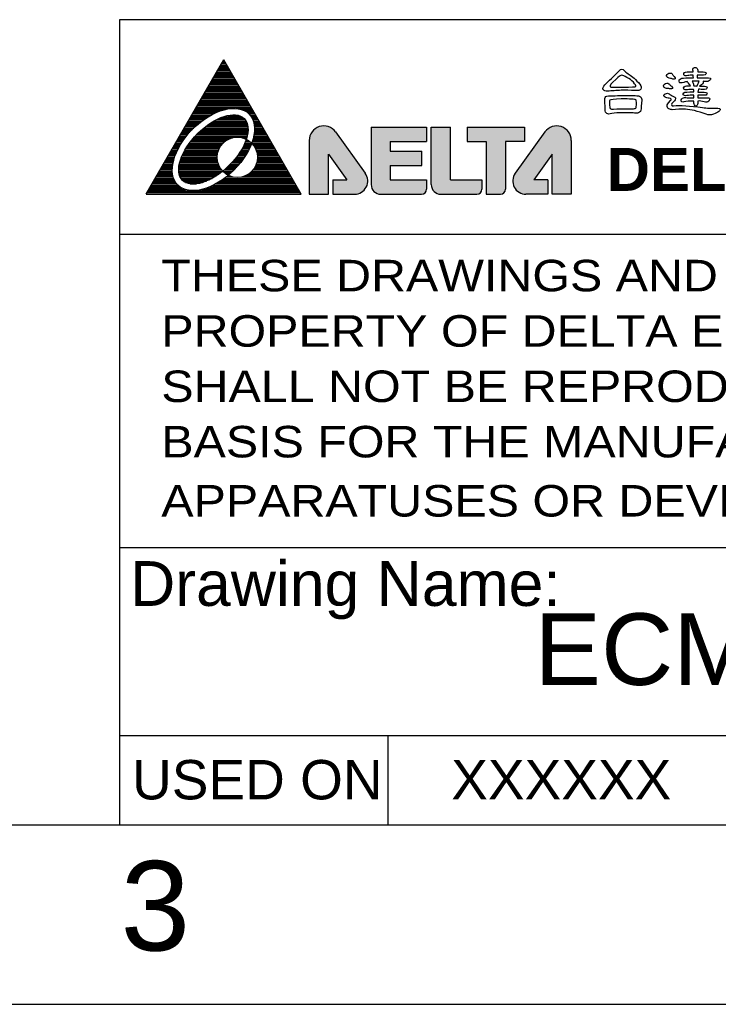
# Model space of a CAD drawing. Extents: x -84 to 546, y -98 to 348.
# Tile 7 of 17: x 295 to 353, y -98 to -15. Entities that reach past the tile are written whole.
import ezdxf
from ezdxf.enums import TextEntityAlignment as Align

# ---------------------------------------------------------------- set-up
doc = ezdxf.new("R2010")
doc.units = 0
doc.header["$LTSCALE"] = 23.1
doc.header["$MEASUREMENT"] = 0
doc.layers.get('0').update_dxf_attribs({"linetype": 'CONTINUOUS'})
for name, color, linetype in [('delta', 5, 'CONTINUOUS'), ('DIM', 6, 'CONTINUOUS'), ('DRAWING FRAME', 1, 'CONTINUOUS')]:
    doc.layers.add(name, color=color, linetype=linetype)
doc.styles.add('ARIAL', font='ARIAL.TTF')
doc.styles.add('ROMANC', font='romanc')

# ---------------------------------------------------------------- blocks, each defined once
blk = doc.blocks.new('DELTA-LOGO')
at = {"layer": 'delta'}
h = blk.add_hatch(color=256, dxfattribs=at)
h.paths.add_polyline_path([(16.108, 6.006), (16.108, 3.602), (16.966, 3.602), (16.966, 5.39), (17.788, 4.245), (17.163, 4.245), (17.163, 3.602), (18.133, 3.602, 0.610501), (18.614, 4.538), (17.287, 6.386, 0.72837)])
h.paths.add_polyline_path([(18.877, 6.603), (18.877, 4.031, 0.414214), (19.306, 3.602), (21.129, 3.602, 0.414214), (21.35, 3.824), (21.35, 4.245), (19.734, 4.245), (19.734, 4.888), (21.136, 4.888), (21.136, 5.531), (19.734, 5.531), (19.734, 5.96), (21.35, 5.96), (21.35, 6.603)])
h.paths.add_polyline_path([(22.422, 6.603), (21.565, 6.603), (21.565, 4.03, 0.413781), (21.993, 3.602), (23.602, 3.602, 0.414214), (23.823, 3.824), (23.823, 4.245), (22.422, 4.245)])
h.paths.add_polyline_path([(23.163, 6.603), (23.163, 5.96), (24.021, 5.96), (24.021, 3.602), (24.656, 3.602, 0.414214), (24.878, 3.824), (24.878, 5.96), (25.735, 5.96), (25.735, 6.603)])
h.paths.add_polyline_path([(26.967, 5.39), (26.967, 3.602), (27.824, 3.602), (27.824, 6.006, 0.72837), (26.646, 6.386), (25.318, 4.538, 0.610501), (25.799, 3.602), (26.77, 3.602), (26.77, 4.245), (26.145, 4.245)])
for p, q in [((8.824, 3.602), (12.288, 9.602)), ((15.752, 3.602), (12.288, 9.602)), ((18.877, 6.603), (21.35, 6.603)), ((18.877, 6.603), (18.877, 4.031)), ((21.35, 6.603), (21.35, 5.96)), ((21.565, 6.603), (22.422, 6.603)), ((21.565, 4.031), (21.565, 6.603)), ((22.422, 4.245), (22.422, 6.603)), ((23.163, 6.603), (23.163, 5.96)), ((23.163, 6.603), (25.735, 6.603)), ((25.735, 6.603), (25.735, 5.96)), ((17.287, 6.386), (18.613, 4.538)), ((26.645, 6.386), (25.319, 4.538)), ((16.108, 6.006), (16.108, 3.602)), ((19.734, 5.96), (21.35, 5.96)), ((19.734, 5.96), (19.734, 5.531)), ((23.163, 5.96), (24.021, 5.96)), ((24.021, 5.96), (24.021, 3.602)), ((25.735, 5.96), (24.878, 5.96)), ((24.878, 5.96), (24.878, 3.824)), ((27.824, 6.006), (27.824, 3.602)), ((16.966, 3.602), (16.966, 5.39)), ((16.966, 5.39), (17.788, 4.245)), ((19.734, 5.531), (21.136, 5.531)), ((21.136, 4.888), (21.136, 5.531)), ((26.967, 5.39), (26.145, 4.245)), ((26.967, 3.602), (26.967, 5.39)), ((19.734, 4.888), (19.734, 4.245)), ((19.734, 4.888), (21.136, 4.888)), ((17.163, 4.245), (17.163, 3.602)), ((17.163, 4.245), (17.788, 4.245)), ((19.734, 4.245), (21.35, 4.245)), ((21.35, 4.245), (21.35, 3.824)), ((22.422, 4.245), (23.823, 4.245)), ((23.823, 4.245), (23.823, 3.824)), ((26.77, 4.245), (26.145, 4.245)), ((26.77, 4.245), (26.77, 3.602)), ((8.824, 3.602), (15.752, 3.602)), ((16.108, 3.602), (16.966, 3.602)), ((17.163, 3.602), (18.133, 3.602)), ((19.306, 3.602), (21.129, 3.602)), ((21.993, 3.602), (23.602, 3.602)), ((24.021, 3.602), (24.656, 3.602)), ((26.77, 3.602), (25.799, 3.602)), ((27.824, 3.602), (26.967, 3.602))]:
    blk.add_line(p, q, dxfattribs=at)
at = {"layer": 'delta', "color": 5}
for p, q in [((12.085, 9.25), (12.492, 9.25)), ((12.121, 9.312), (12.455, 9.312)), ((12.157, 9.375), (12.419, 9.375)), ((12.193, 9.438), (12.383, 9.438)), ((12.229, 9.5), (12.347, 9.5)), ((12.233, 9.507), (12.303, 9.577)), ((12.289, 9.562), (12.311, 9.562)), ((11.832, 8.812), (12.744, 8.812)), ((11.868, 8.875), (12.708, 8.875)), ((11.904, 8.938), (12.672, 8.938)), ((11.94, 9), (12.636, 9)), ((11.976, 9.062), (12.6, 9.062)), ((12.013, 9.125), (12.564, 9.125)), ((12.049, 9.188), (12.528, 9.188)), ((11.579, 8.375), (12.997, 8.375)), ((11.616, 8.438), (12.961, 8.438)), ((11.652, 8.5), (12.925, 8.5)), ((11.688, 8.562), (12.888, 8.562)), ((11.724, 8.625), (12.852, 8.625)), ((11.76, 8.688), (12.816, 8.688)), ((11.796, 8.75), (12.78, 8.75)), ((11.327, 7.938), (13.249, 7.938)), ((11.363, 8), (13.213, 8)), ((11.399, 8.062), (13.177, 8.062)), ((11.435, 8.125), (13.141, 8.125)), ((11.471, 8.188), (13.105, 8.188)), ((11.507, 8.25), (13.069, 8.25)), ((11.543, 8.312), (13.033, 8.312)), ((11.074, 7.5), (13.502, 7.5)), ((11.11, 7.562), (13.466, 7.562)), ((11.146, 7.625), (13.43, 7.625)), ((11.183, 7.688), (13.394, 7.688)), ((11.219, 7.75), (13.358, 7.75)), ((11.255, 7.812), (13.321, 7.812)), ((11.291, 7.875), (13.285, 7.875)), ((10.822, 7.062), (11.587, 7.062)), ((10.858, 7.125), (11.693, 7.125)), ((10.894, 7.188), (11.811, 7.188)), ((10.93, 7.25), (11.942, 7.25)), ((10.966, 7.312), (12.096, 7.312)), ((11.002, 7.375), (12.29, 7.375)), ((11.038, 7.438), (12.662, 7.438)), ((12.255, 7.062), (13.097, 7.062)), ((12.479, 7.125), (12.946, 7.125)), ((12.819, 7.438), (13.538, 7.438)), ((13.128, 7.375), (13.574, 7.375)), ((13.26, 7.312), (13.61, 7.312)), ((13.351, 7.25), (13.646, 7.25)), ((13.421, 7.188), (13.682, 7.188)), ((13.475, 7.125), (13.718, 7.125)), ((13.519, 7.062), (13.755, 7.062)), ((10.569, 6.625), (11.012, 6.625)), ((10.605, 6.688), (11.081, 6.688)), ((10.641, 6.75), (11.154, 6.75)), ((10.677, 6.812), (11.23, 6.812)), ((10.713, 6.875), (11.311, 6.875)), ((10.75, 6.938), (11.397, 6.938)), ((10.786, 7), (11.489, 7)), ((11.475, 6.625), (13.366, 6.625)), ((11.559, 6.688), (13.355, 6.688)), ((11.648, 6.75), (13.339, 6.75)), ((11.744, 6.812), (13.316, 6.812)), ((11.849, 6.875), (13.284, 6.875)), ((11.964, 6.938), (13.242, 6.938)), ((12.096, 7), (13.183, 7)), ((13.555, 7), (13.791, 7)), ((13.584, 6.938), (13.827, 6.938)), ((13.608, 6.875), (13.863, 6.875)), ((13.626, 6.812), (13.899, 6.812)), ((13.64, 6.75), (13.935, 6.75)), ((13.65, 6.688), (13.971, 6.688)), ((13.657, 6.625), (14.007, 6.625)), ((10.316, 6.188), (10.607, 6.188)), ((10.353, 6.25), (10.658, 6.25)), ((10.389, 6.312), (10.71, 6.312)), ((10.425, 6.375), (10.765, 6.375)), ((10.461, 6.438), (10.823, 6.438)), ((10.497, 6.5), (10.883, 6.5)), ((10.533, 6.562), (10.946, 6.562)), ((11, 6.188), (13.331, 6.188)), ((11.059, 6.25), (13.345, 6.25)), ((11.12, 6.312), (13.357, 6.312)), ((11.184, 6.375), (13.366, 6.375)), ((11.251, 6.438), (13.371, 6.438)), ((11.322, 6.5), (13.373, 6.5)), ((11.396, 6.562), (13.372, 6.562)), ((13.625, 6.188), (14.26, 6.188)), ((13.637, 6.25), (14.224, 6.25)), ((13.647, 6.312), (14.188, 6.312)), ((13.654, 6.375), (14.151, 6.375)), ((13.659, 6.438), (14.115, 6.438)), ((13.661, 6.562), (14.043, 6.562)), ((13.661, 6.5), (14.079, 6.5)), ((10.064, 5.75), (10.311, 5.75)), ((10.1, 5.812), (10.347, 5.812)), ((10.136, 5.875), (10.386, 5.875)), ((10.172, 5.938), (10.426, 5.938)), ((10.208, 6), (10.468, 6)), ((10.244, 6.062), (10.513, 6.062)), ((10.28, 6.125), (10.559, 6.125)), ((10.657, 5.75), (12.145, 5.75)), ((10.7, 5.812), (12.19, 5.812)), ((10.744, 5.875), (12.245, 5.875)), ((10.791, 5.938), (12.311, 5.938)), ((10.84, 6), (12.394, 6)), ((10.891, 6.062), (12.503, 6.062)), ((10.944, 6.125), (12.675, 6.125)), ((13.114, 6.125), (13.313, 6.125)), ((13.163, 5.75), (13.484, 5.75)), ((13.193, 5.812), (13.51, 5.812)), ((13.222, 5.875), (13.534, 5.875)), ((13.248, 5.938), (13.478, 5.938)), ((13.272, 6), (13.395, 6)), ((13.286, 6.062), (13.294, 6.062)), ((13.544, 5.875), (14.44, 5.875)), ((13.556, 5.938), (14.404, 5.938)), ((13.577, 6), (14.368, 6)), ((13.595, 6.062), (14.332, 6.062)), ((13.599, 5.812), (14.476, 5.812)), ((13.611, 6.125), (14.296, 6.125)), ((13.644, 5.75), (14.512, 5.75)), ((9.811, 5.312), (10.107, 5.312)), ((9.847, 5.375), (10.131, 5.375)), ((9.883, 5.438), (10.156, 5.438)), ((9.92, 5.5), (10.183, 5.5)), ((9.956, 5.562), (10.212, 5.562)), ((9.992, 5.625), (10.243, 5.625)), ((10.028, 5.688), (10.276, 5.688)), ((10.419, 5.312), (11.997, 5.312)), ((10.446, 5.375), (12.003, 5.375)), ((10.476, 5.438), (12.014, 5.438)), ((10.508, 5.5), (12.029, 5.5)), ((10.543, 5.562), (12.05, 5.562)), ((10.579, 5.625), (12.075, 5.625)), ((10.617, 5.688), (12.107, 5.688)), ((12.891, 5.312), (13.251, 5.312)), ((12.936, 5.375), (13.29, 5.375)), ((12.979, 5.438), (13.327, 5.438)), ((13.02, 5.5), (13.362, 5.5)), ((13.059, 5.562), (13.395, 5.562)), ((13.095, 5.625), (13.427, 5.625)), ((13.13, 5.688), (13.457, 5.688)), ((13.682, 5.688), (14.548, 5.688)), ((13.714, 5.625), (14.585, 5.625)), ((13.739, 5.562), (14.621, 5.562)), ((13.76, 5.5), (14.657, 5.5)), ((13.775, 5.438), (14.693, 5.438)), ((13.786, 5.375), (14.729, 5.375)), ((13.792, 5.312), (14.765, 5.312)), ((9.559, 4.875), (9.999, 4.875)), ((9.595, 4.938), (10.008, 4.938)), ((9.631, 5), (10.019, 5)), ((9.667, 5.062), (10.033, 5.062)), ((9.703, 5.125), (10.048, 5.125)), ((9.739, 5.188), (10.066, 5.188)), ((9.775, 5.25), (10.086, 5.25)), ((10.288, 4.875), (12.077, 4.875)), ((10.299, 4.938), (12.051, 4.938)), ((10.313, 5), (12.031, 5)), ((10.329, 5.062), (12.015, 5.062)), ((10.348, 5.125), (12.004, 5.125)), ((10.369, 5.188), (11.997, 5.188)), ((10.393, 5.25), (11.995, 5.25)), ((12.511, 4.875), (12.922, 4.875)), ((12.573, 4.938), (12.976, 4.938)), ((12.632, 5), (13.027, 5)), ((12.688, 5.062), (13.076, 5.062)), ((12.743, 5.125), (13.123, 5.125)), ((12.794, 5.188), (13.167, 5.188)), ((12.844, 5.25), (13.21, 5.25)), ((13.712, 4.875), (15.018, 4.875)), ((13.738, 4.938), (14.981, 4.938)), ((13.758, 5), (14.945, 5)), ((13.774, 5.062), (14.909, 5.062)), ((13.785, 5.125), (14.873, 5.125)), ((13.792, 5.188), (14.837, 5.188)), ((13.794, 5.25), (14.801, 5.25)), ((9.306, 4.438), (10.011, 4.438)), ((9.342, 4.5), (10, 4.5)), ((9.378, 4.562), (9.992, 4.562)), ((9.414, 4.625), (9.988, 4.625)), ((9.45, 4.688), (9.986, 4.688)), ((9.486, 4.75), (9.988, 4.75)), ((9.523, 4.812), (9.992, 4.812)), ((10.274, 4.688), (12.194, 4.688)), ((10.276, 4.75), (12.148, 4.75)), ((10.277, 4.625), (12.23, 4.625)), ((10.28, 4.812), (12.109, 4.812)), ((10.284, 4.562), (12.15, 4.562)), ((10.296, 4.5), (12.065, 4.5)), ((10.314, 4.438), (11.974, 4.438)), ((12.249, 4.625), (12.684, 4.625)), ((12.306, 4.688), (12.748, 4.688)), ((12.316, 4.562), (12.617, 4.562)), ((12.377, 4.75), (12.808, 4.75)), ((12.4, 4.5), (12.547, 4.5)), ((12.446, 4.812), (12.867, 4.812)), ((12.473, 4.438), (12.512, 4.438)), ((13.277, 4.438), (15.27, 4.438)), ((13.389, 4.5), (15.234, 4.5)), ((13.473, 4.562), (15.198, 4.562)), ((13.54, 4.625), (15.162, 4.625)), ((13.595, 4.688), (15.126, 4.688)), ((13.641, 4.75), (15.09, 4.75)), ((13.68, 4.812), (15.054, 4.812)), ((9.053, 4), (10.244, 4)), ((9.09, 4.062), (10.186, 4.062)), ((9.126, 4.125), (10.139, 4.125)), ((9.162, 4.188), (10.101, 4.188)), ((9.198, 4.25), (10.071, 4.25)), ((9.234, 4.312), (10.046, 4.312)), ((9.27, 4.375), (10.026, 4.375)), ((10.339, 4.375), (11.876, 4.375)), ((10.374, 4.312), (11.769, 4.312)), ((10.42, 4.25), (11.649, 4.25)), ((10.485, 4.188), (11.512, 4.188)), ((10.582, 4.125), (11.342, 4.125)), ((10.784, 4.062), (11.067, 4.062)), ((11.803, 4), (15.523, 4)), ((11.923, 4.062), (15.487, 4.062)), ((12.033, 4.125), (15.451, 4.125)), ((12.133, 4.188), (15.414, 4.188)), ((12.226, 4.25), (15.378, 4.25)), ((12.313, 4.312), (15.342, 4.312)), ((12.396, 4.375), (12.694, 4.375)), ((13.095, 4.375), (15.306, 4.375)), ((8.837, 3.625), (15.739, 3.625)), ((8.873, 3.688), (15.703, 3.688)), ((8.909, 3.75), (15.667, 3.75)), ((8.945, 3.812), (10.57, 3.812)), ((8.981, 3.875), (10.418, 3.875)), ((9.017, 3.938), (10.319, 3.938)), ((11.29, 3.812), (15.631, 3.812)), ((11.504, 3.875), (15.595, 3.875)), ((11.666, 3.938), (15.559, 3.938))]:
    blk.add_line(p, q, dxfattribs=at)
at = {"layer": 'delta'}
blk.add_circle((12.895, 5.252), 0.9, dxfattribs=at)
for centre, radius, start, end in [((16.759, 6.006), 0.65, 35.6787, 180), ((27.174, 6.006), 0.65, 0, 144.3213), ((18.133, 4.193), 0.591, 270, 35.6787), ((25.799, 4.193), 0.591, 144.3213, 270), ((19.306, 4.031), 0.429, 180, 270), ((21.993, 4.031), 0.429, 180, 270), ((21.129, 3.824), 0.222, 270, 0), ((23.602, 3.824), 0.222, 270, 0), ((24.656, 3.824), 0.222, 270, 0)]:
    blk.add_arc(centre, radius, start, end, dxfattribs=at)
for major_axis, ratio in [((-1.591, -1.591), 0.577778), ((-1.379, -1.379), 0.512821)]:
    blk.add_ellipse((11.824, 5.602), major_axis=major_axis, ratio=ratio, dxfattribs=at)
blk = doc.blocks.new('DELTA-TXT')
at = {"layer": 'delta'}
for points, knots in [([(0.724, 5.601), (1.095, 5.598), (1.348, 5.595), (1.483, 5.59), (1.483, 5.59), (1.564, 5.588), (1.626, 5.598), (1.667, 5.621), (1.667, 5.621), (1.704, 5.644), (1.727, 5.682), (1.735, 5.737), (1.735, 5.737), (1.749, 5.799), (1.697, 5.895), (1.578, 6.028), (1.578, 6.028), (1.346, 6.274), (1.151, 6.44), (0.994, 6.527), (0.994, 6.527), (0.903, 6.577), (0.831, 6.64), (0.779, 6.715), (0.779, 6.715), (0.751, 6.758), (0.706, 6.781), (0.641, 6.783), (0.641, 6.783), (0.594, 6.783), (0.552, 6.758), (0.515, 6.708), (0.515, 6.708), (0.451, 6.631), (0.267, 6.448), (-0.039, 6.161), (-0.039, 6.161), (-0.258, 5.963), (-0.378, 5.828), (-0.401, 5.758), (-0.401, 5.758), (-0.424, 5.689), (-0.406, 5.632), (-0.346, 5.587), (-0.346, 5.587), (-0.296, 5.546), (-0.199, 5.534), (-0.056, 5.553), (-0.056, 5.553), (0.17, 5.58), (0.43, 5.596), (0.724, 5.601)], [0, 0, 0, 0, 0.076923, 0.076923, 0.076923, 0.076923, 0.153846, 0.153846, 0.153846, 0.153846, 0.230769, 0.230769, 0.230769, 0.230769, 0.307692, 0.307692, 0.307692, 0.307692, 0.384615, 0.384615, 0.384615, 0.384615, 0.461538, 0.461538, 0.461538, 0.461538, 0.538462, 0.538462, 0.538462, 0.538462, 0.615385, 0.615385, 0.615385, 0.615385, 0.692308, 0.692308, 0.692308, 0.692308, 0.769231, 0.769231, 0.769231, 0.769231, 0.846154, 0.846154, 0.846154, 0.846154, 0.923077, 0.923077, 0.923077, 0.923077, 1, 1, 1, 1]), ([(5.186, 6.103), (5.227, 6.103), (5.267, 6.1), (5.306, 6.093), (5.306, 6.093), (5.388, 6.079), (5.45, 6.086), (5.494, 6.113), (5.494, 6.113), (5.564, 6.161), (5.604, 6.203), (5.613, 6.24), (5.613, 6.24), (5.623, 6.276), (5.581, 6.294), (5.487, 6.294), (5.487, 6.294), (5.272, 6.294), (5.062, 6.293), (4.855, 6.291), (4.855, 6.291), (4.857, 6.325), (4.859, 6.365), (4.861, 6.411), (4.861, 6.411), (4.861, 6.42), (4.862, 6.432), (4.865, 6.448), (4.865, 6.448), (4.97, 6.448), (5.083, 6.446), (5.207, 6.441), (5.207, 6.441), (5.291, 6.441), (5.339, 6.46), (5.35, 6.496), (5.35, 6.496), (5.364, 6.533), (5.359, 6.565), (5.337, 6.592), (5.337, 6.592), (5.302, 6.619), (5.153, 6.633), (4.889, 6.633), (4.889, 6.633), (4.898, 6.703), (4.886, 6.765), (4.855, 6.818), (4.855, 6.818), (4.818, 6.872), (4.768, 6.892), (4.704, 6.879), (4.704, 6.879), (4.642, 6.863), (4.614, 6.811), (4.618, 6.722), (4.618, 6.722), (4.625, 6.692), (4.63, 6.664), (4.632, 6.636), (4.632, 6.636), (4.359, 6.65), (4.197, 6.634), (4.147, 6.589), (4.147, 6.589), (4.11, 6.552), (4.101, 6.512), (4.12, 6.469), (4.12, 6.469), (4.149, 6.414), (4.219, 6.398), (4.328, 6.421), (4.328, 6.421), (4.417, 6.437), (4.522, 6.445), (4.642, 6.445), (4.642, 6.445), (4.64, 6.388), (4.641, 6.336), (4.646, 6.291), (4.646, 6.291), (4.568, 6.293), (4.493, 6.293), (4.42, 6.291), (4.42, 6.291), (4.14, 6.291), (3.985, 6.281), (3.955, 6.26), (3.955, 6.26), (3.914, 6.244), (3.882, 6.217), (3.859, 6.178), (3.859, 6.178), (3.837, 6.128), (3.839, 6.083), (3.866, 6.041), (3.866, 6.041), (3.896, 6.005), (3.976, 6.005), (4.106, 6.041), (4.106, 6.041), (4.163, 6.058), (4.235, 6.072), (4.321, 6.086), (4.321, 6.086), (4.315, 6.072), (4.347, 6.023), (4.42, 5.939), (4.42, 5.939), (4.448, 5.905), (4.471, 5.873), (4.492, 5.844), (4.492, 5.844), (4.312, 5.859), (4.193, 5.844), (4.133, 5.796), (4.133, 5.796), (4.097, 5.759), (4.088, 5.719), (4.106, 5.675), (4.106, 5.675), (4.135, 5.621), (4.205, 5.605), (4.315, 5.628), (4.315, 5.628), (4.406, 5.644), (4.516, 5.652), (4.646, 5.652), (4.646, 5.652), (4.662, 5.618), (4.672, 5.57), (4.677, 5.508), (4.677, 5.508), (4.335, 5.517), (4.145, 5.503), (4.106, 5.464), (4.106, 5.464), (4.069, 5.43), (4.06, 5.392), (4.078, 5.351), (4.078, 5.351), (4.106, 5.301), (4.172, 5.285), (4.277, 5.303), (4.277, 5.303), (4.389, 5.319), (4.52, 5.33), (4.673, 5.334), (4.673, 5.334), (4.671, 5.277), (4.667, 5.223), (4.663, 5.173), (4.663, 5.173), (4.456, 5.173), (4.309, 5.179), (4.222, 5.19), (4.222, 5.19), (4.126, 5.204), (4.054, 5.181), (4.006, 5.122), (4.006, 5.122), (3.97, 5.079), (3.955, 5.038), (3.962, 4.999), (3.962, 4.999), (3.971, 4.949), (4.019, 4.933), (4.106, 4.951), (4.106, 4.951), (4.245, 4.992), (4.431, 5.008), (4.663, 4.999), (4.663, 4.999), (4.67, 4.917), (4.686, 4.844), (4.711, 4.78), (4.711, 4.78), (4.725, 4.739), (4.75, 4.719), (4.786, 4.719), (4.786, 4.719), (4.813, 4.719), (4.837, 4.736), (4.858, 4.77), (4.858, 4.77), (4.887, 4.827), (4.901, 4.901), (4.899, 4.992), (4.899, 4.992), (4.897, 4.995), (4.896, 4.996), (4.896, 4.999), (4.896, 4.999), (4.998, 5.013), (5.117, 4.996), (5.251, 4.951), (5.251, 4.951), (5.356, 4.922), (5.44, 4.936), (5.504, 4.995), (5.504, 4.995), (5.547, 5.039), (5.568, 5.08), (5.565, 5.118), (5.565, 5.118), (5.559, 5.173), (5.46, 5.195), (5.268, 5.184), (5.268, 5.184), (5.204, 5.181), (5.079, 5.178), (4.892, 5.173), (4.892, 5.173), (4.892, 5.235), (4.892, 5.287), (4.892, 5.331), (4.892, 5.331), (5.008, 5.331), (5.134, 5.328), (5.268, 5.324), (5.268, 5.324), (5.345, 5.324), (5.391, 5.341), (5.405, 5.375), (5.405, 5.375), (5.418, 5.411), (5.414, 5.441), (5.391, 5.464), (5.391, 5.464), (5.362, 5.491), (5.196, 5.505), (4.896, 5.505), (4.896, 5.505), (4.898, 5.562), (4.909, 5.612), (4.929, 5.655), (4.929, 5.655), (5.032, 5.655), (5.143, 5.653), (5.261, 5.649), (5.261, 5.649), (5.345, 5.649), (5.393, 5.667), (5.405, 5.703), (5.405, 5.703), (5.418, 5.74), (5.414, 5.772), (5.391, 5.799), (5.391, 5.799), (5.357, 5.826), (5.223, 5.84), (4.991, 5.84), (4.991, 5.84), (5.074, 5.894), (5.124, 5.926), (5.145, 5.936), (5.145, 5.936), (5.2, 5.979), (5.214, 6.035), (5.186, 6.103)], [0, 0, 0, 0, 0.015385, 0.015385, 0.015385, 0.015385, 0.030769, 0.030769, 0.030769, 0.030769, 0.046154, 0.046154, 0.046154, 0.046154, 0.061538, 0.061538, 0.061538, 0.061538, 0.076923, 0.076923, 0.076923, 0.076923, 0.092308, 0.092308, 0.092308, 0.092308, 0.107692, 0.107692, 0.107692, 0.107692, 0.123077, 0.123077, 0.123077, 0.123077, 0.138462, 0.138462, 0.138462, 0.138462, 0.153846, 0.153846, 0.153846, 0.153846, 0.169231, 0.169231, 0.169231, 0.169231, 0.184615, 0.184615, 0.184615, 0.184615, 0.2, 0.2, 0.2, 0.2, 0.215385, 0.215385, 0.215385, 0.215385, 0.230769, 0.230769, 0.230769, 0.230769, 0.246154, 0.246154, 0.246154, 0.246154, 0.261538, 0.261538, 0.261538, 0.261538, 0.276923, 0.276923, 0.276923, 0.276923, 0.292308, 0.292308, 0.292308, 0.292308, 0.307692, 0.307692, 0.307692, 0.307692, 0.323077, 0.323077, 0.323077, 0.323077, 0.338462, 0.338462, 0.338462, 0.338462, 0.353846, 0.353846, 0.353846, 0.353846, 0.369231, 0.369231, 0.369231, 0.369231, 0.384615, 0.384615, 0.384615, 0.384615, 0.4, 0.4, 0.4, 0.4, 0.415385, 0.415385, 0.415385, 0.415385, 0.430769, 0.430769, 0.430769, 0.430769, 0.446154, 0.446154, 0.446154, 0.446154, 0.461538, 0.461538, 0.461538, 0.461538, 0.476923, 0.476923, 0.476923, 0.476923, 0.492308, 0.492308, 0.492308, 0.492308, 0.507692, 0.507692, 0.507692, 0.507692, 0.523077, 0.523077, 0.523077, 0.523077, 0.538462, 0.538462, 0.538462, 0.538462, 0.553846, 0.553846, 0.553846, 0.553846, 0.569231, 0.569231, 0.569231, 0.569231, 0.584615, 0.584615, 0.584615, 0.584615, 0.6, 0.6, 0.6, 0.6, 0.615385, 0.615385, 0.615385, 0.615385, 0.630769, 0.630769, 0.630769, 0.630769, 0.646154, 0.646154, 0.646154, 0.646154, 0.661538, 0.661538, 0.661538, 0.661538, 0.676923, 0.676923, 0.676923, 0.676923, 0.692308, 0.692308, 0.692308, 0.692308, 0.707692, 0.707692, 0.707692, 0.707692, 0.723077, 0.723077, 0.723077, 0.723077, 0.738462, 0.738462, 0.738462, 0.738462, 0.753846, 0.753846, 0.753846, 0.753846, 0.769231, 0.769231, 0.769231, 0.769231, 0.784615, 0.784615, 0.784615, 0.784615, 0.8, 0.8, 0.8, 0.8, 0.815385, 0.815385, 0.815385, 0.815385, 0.830769, 0.830769, 0.830769, 0.830769, 0.846154, 0.846154, 0.846154, 0.846154, 0.861538, 0.861538, 0.861538, 0.861538, 0.876923, 0.876923, 0.876923, 0.876923, 0.892308, 0.892308, 0.892308, 0.892308, 0.907692, 0.907692, 0.907692, 0.907692, 0.923077, 0.923077, 0.923077, 0.923077, 0.938462, 0.938462, 0.938462, 0.938462, 0.953846, 0.953846, 0.953846, 0.953846, 0.969231, 0.969231, 0.969231, 0.969231, 0.984615, 0.984615, 0.984615, 0.984615, 1, 1, 1, 1]), ([(0.935, 6.318), (1.068, 6.243), (1.186, 6.153), (1.291, 6.048), (1.291, 6.048), (1.403, 5.93), (1.452, 5.856), (1.438, 5.826), (1.438, 5.826), (1.422, 5.79), (1.182, 5.774), (0.717, 5.778), (0.717, 5.778), (0.252, 5.765), (0.01, 5.772), (-0.008, 5.799), (-0.008, 5.799), (-0.049, 5.853), (0.058, 5.992), (0.314, 6.212), (0.314, 6.212), (0.487, 6.365), (0.596, 6.441), (0.641, 6.441), (0.641, 6.441), (0.706, 6.439), (0.804, 6.398), (0.935, 6.318)], [0, 0, 0, 0, 0.142857, 0.142857, 0.142857, 0.142857, 0.285714, 0.285714, 0.285714, 0.285714, 0.428571, 0.428571, 0.428571, 0.428571, 0.571429, 0.571429, 0.571429, 0.571429, 0.714286, 0.714286, 0.714286, 0.714286, 0.857143, 0.857143, 0.857143, 0.857143, 1, 1, 1, 1]), ([(3.484, 6.486), (3.474, 6.513), (3.452, 6.536), (3.415, 6.554), (3.415, 6.554), (3.374, 6.57), (3.327, 6.57), (3.275, 6.554), (3.275, 6.554), (3.232, 6.538), (3.199, 6.517), (3.176, 6.489), (3.176, 6.489), (3.149, 6.448), (3.141, 6.413), (3.152, 6.383), (3.152, 6.383), (3.173, 6.329), (3.223, 6.293), (3.302, 6.278), (3.302, 6.278), (3.387, 6.261), (3.452, 6.244), (3.497, 6.226), (3.497, 6.226), (3.561, 6.21), (3.603, 6.216), (3.624, 6.243), (3.624, 6.243), (3.644, 6.266), (3.63, 6.306), (3.579, 6.363), (3.579, 6.363), (3.539, 6.404), (3.506, 6.445), (3.484, 6.486)], [0, 0, 0, 0, 0.111111, 0.111111, 0.111111, 0.111111, 0.222222, 0.222222, 0.222222, 0.222222, 0.333333, 0.333333, 0.333333, 0.333333, 0.444444, 0.444444, 0.444444, 0.444444, 0.555556, 0.555556, 0.555556, 0.555556, 0.666667, 0.666667, 0.666667, 0.666667, 0.777778, 0.777778, 0.777778, 0.777778, 0.888889, 0.888889, 0.888889, 0.888889, 1, 1, 1, 1]), ([(4.66, 6.113), (4.771, 6.115), (4.875, 6.115), (4.971, 6.113), (4.971, 6.113), (4.962, 6.09), (4.952, 6.06), (4.94, 6.021), (4.94, 6.021), (4.92, 5.973), (4.889, 5.913), (4.848, 5.84), (4.848, 5.84), (4.791, 5.842), (4.732, 5.844), (4.67, 5.844), (4.67, 5.844), (4.66, 5.925), (4.641, 5.988), (4.611, 6.031), (4.611, 6.031), (4.605, 6.065), (4.593, 6.09), (4.578, 6.107), (4.578, 6.107), (4.6, 6.109), (4.628, 6.111), (4.66, 6.113)], [0, 0, 0, 0, 0.142857, 0.142857, 0.142857, 0.142857, 0.285714, 0.285714, 0.285714, 0.285714, 0.428571, 0.428571, 0.428571, 0.428571, 0.571429, 0.571429, 0.571429, 0.571429, 0.714286, 0.714286, 0.714286, 0.714286, 0.857143, 0.857143, 0.857143, 0.857143, 1, 1, 1, 1]), ([(3.306, 5.936), (3.292, 5.963), (3.266, 5.982), (3.227, 5.993), (3.227, 5.993), (3.186, 6.007), (3.141, 6.003), (3.091, 5.98), (3.091, 5.98), (3.047, 5.957), (3.018, 5.931), (3.002, 5.901), (3.002, 5.901), (2.979, 5.858), (2.974, 5.821), (2.988, 5.792), (2.988, 5.792), (3.015, 5.742), (3.07, 5.713), (3.152, 5.706), (3.152, 5.706), (3.241, 5.698), (3.307, 5.688), (3.35, 5.679), (3.35, 5.679), (3.414, 5.67), (3.456, 5.68), (3.477, 5.71), (3.477, 5.71), (3.493, 5.737), (3.473, 5.775), (3.419, 5.822), (3.419, 5.822), (3.371, 5.859), (3.333, 5.897), (3.306, 5.936)], [0, 0, 0, 0, 0.111111, 0.111111, 0.111111, 0.111111, 0.222222, 0.222222, 0.222222, 0.222222, 0.333333, 0.333333, 0.333333, 0.333333, 0.444444, 0.444444, 0.444444, 0.444444, 0.555556, 0.555556, 0.555556, 0.555556, 0.666667, 0.666667, 0.666667, 0.666667, 0.777778, 0.777778, 0.777778, 0.777778, 0.888889, 0.888889, 0.888889, 0.888889, 1, 1, 1, 1]), ([(1.356, 4.325), (1.479, 4.303), (1.575, 4.321), (1.643, 4.38), (1.643, 4.38), (1.705, 4.428), (1.734, 4.525), (1.729, 4.671), (1.729, 4.671), (1.731, 4.789), (1.741, 4.901), (1.759, 5.006), (1.759, 5.006), (1.776, 5.111), (1.75, 5.189), (1.685, 5.241), (1.685, 5.241), (1.634, 5.278), (1.539, 5.3), (1.397, 5.307), (1.397, 5.307), (1.162, 5.316), (0.831, 5.314), (0.402, 5.303), (0.402, 5.303), (0.225, 5.296), (0.06, 5.292), (-0.09, 5.289), (-0.09, 5.289), (-0.161, 5.289), (-0.213, 5.275), (-0.247, 5.245), (-0.247, 5.245), (-0.297, 5.197), (-0.314, 5.105), (-0.298, 4.968), (-0.298, 4.968), (-0.296, 4.825), (-0.29, 4.68), (-0.282, 4.534), (-0.282, 4.534), (-0.282, 4.415), (-0.248, 4.336), (-0.182, 4.295), (-0.182, 4.295), (-0.139, 4.267), (-0.051, 4.267), (0.081, 4.295), (0.081, 4.295), (0.241, 4.331), (0.462, 4.348), (0.744, 4.346), (0.744, 4.346), (1.081, 4.344), (1.285, 4.337), (1.356, 4.325)], [0, 0, 0, 0, 0.071429, 0.071429, 0.071429, 0.071429, 0.142857, 0.142857, 0.142857, 0.142857, 0.214286, 0.214286, 0.214286, 0.214286, 0.285714, 0.285714, 0.285714, 0.285714, 0.357143, 0.357143, 0.357143, 0.357143, 0.428571, 0.428571, 0.428571, 0.428571, 0.5, 0.5, 0.5, 0.5, 0.571429, 0.571429, 0.571429, 0.571429, 0.642857, 0.642857, 0.642857, 0.642857, 0.714286, 0.714286, 0.714286, 0.714286, 0.785714, 0.785714, 0.785714, 0.785714, 0.857143, 0.857143, 0.857143, 0.857143, 0.928571, 0.928571, 0.928571, 0.928571, 1, 1, 1, 1]), ([(0.615, 5.115), (1.102, 5.122), (1.374, 5.106), (1.431, 5.068), (1.431, 5.068), (1.452, 5.051), (1.462, 4.985), (1.462, 4.869), (1.462, 4.869), (1.465, 4.723), (1.454, 4.635), (1.431, 4.606), (1.431, 4.606), (1.397, 4.579), (1.33, 4.566), (1.229, 4.568), (1.229, 4.568), (1.056, 4.578), (0.709, 4.571), (0.187, 4.548), (0.187, 4.548), (0.096, 4.545), (0.035, 4.555), (0.006, 4.575), (0.006, 4.575), (-0.01, 4.584), (-0.024, 4.642), (-0.035, 4.75), (-0.035, 4.75), (-0.051, 4.929), (-0.049, 5.028), (-0.028, 5.047), (-0.028, 5.047), (0.012, 5.083), (0.227, 5.106), (0.615, 5.115)], [0, 0, 0, 0, 0.111111, 0.111111, 0.111111, 0.111111, 0.222222, 0.222222, 0.222222, 0.222222, 0.333333, 0.333333, 0.333333, 0.333333, 0.444444, 0.444444, 0.444444, 0.444444, 0.555556, 0.555556, 0.555556, 0.555556, 0.666667, 0.666667, 0.666667, 0.666667, 0.777778, 0.777778, 0.777778, 0.777778, 0.888889, 0.888889, 0.888889, 0.888889, 1, 1, 1, 1]), ([(3.067, 5.225), (3.128, 5.195), (3.204, 5.171), (3.296, 5.153), (3.296, 5.153), (3.352, 5.15), (3.387, 5.137), (3.398, 5.112), (3.398, 5.112), (3.414, 5.082), (3.404, 5.056), (3.368, 5.033), (3.368, 5.033), (3.174, 4.855), (3.123, 4.712), (3.214, 4.603), (3.214, 4.603), (3.227, 4.589), (3.247, 4.574), (3.272, 4.558), (3.272, 4.558), (3.34, 4.529), (3.404, 4.515), (3.463, 4.517), (3.463, 4.517), (3.723, 4.547), (3.968, 4.556), (4.198, 4.544), (4.198, 4.544), (4.499, 4.529), (4.886, 4.436), (5.361, 4.267), (5.361, 4.267), (5.486, 4.217), (5.624, 4.217), (5.774, 4.267), (5.774, 4.267), (5.904, 4.311), (6.001, 4.362), (6.065, 4.421), (6.065, 4.421), (6.121, 4.471), (6.149, 4.512), (6.146, 4.544), (6.146, 4.544), (6.144, 4.581), (6.099, 4.598), (6.01, 4.596), (6.01, 4.596), (5.68, 4.589), (5.394, 4.603), (5.155, 4.636), (5.155, 4.636), (4.451, 4.739), (3.912, 4.774), (3.539, 4.739), (3.539, 4.739), (3.468, 4.709), (3.429, 4.731), (3.422, 4.804), (3.422, 4.804), (3.429, 4.834), (3.456, 4.873), (3.504, 4.921), (3.504, 4.921), (3.627, 5.037), (3.675, 5.125), (3.648, 5.187), (3.648, 5.187), (3.634, 5.216), (3.595, 5.239), (3.532, 5.255), (3.532, 5.255), (3.488, 5.271), (3.444, 5.295), (3.398, 5.327), (3.398, 5.327), (3.314, 5.391), (3.247, 5.428), (3.197, 5.436), (3.197, 5.436), (3.167, 5.439), (3.126, 5.428), (3.074, 5.402), (3.074, 5.402), (3.026, 5.38), (3.001, 5.35), (2.998, 5.313), (2.998, 5.313), (2.996, 5.27), (3.019, 5.24), (3.067, 5.225)], [0, 0, 0, 0, 0.043478, 0.043478, 0.043478, 0.043478, 0.086957, 0.086957, 0.086957, 0.086957, 0.130435, 0.130435, 0.130435, 0.130435, 0.173913, 0.173913, 0.173913, 0.173913, 0.217391, 0.217391, 0.217391, 0.217391, 0.26087, 0.26087, 0.26087, 0.26087, 0.304348, 0.304348, 0.304348, 0.304348, 0.347826, 0.347826, 0.347826, 0.347826, 0.391304, 0.391304, 0.391304, 0.391304, 0.434783, 0.434783, 0.434783, 0.434783, 0.478261, 0.478261, 0.478261, 0.478261, 0.521739, 0.521739, 0.521739, 0.521739, 0.565217, 0.565217, 0.565217, 0.565217, 0.608696, 0.608696, 0.608696, 0.608696, 0.652174, 0.652174, 0.652174, 0.652174, 0.695652, 0.695652, 0.695652, 0.695652, 0.73913, 0.73913, 0.73913, 0.73913, 0.782609, 0.782609, 0.782609, 0.782609, 0.826087, 0.826087, 0.826087, 0.826087, 0.869565, 0.869565, 0.869565, 0.869565, 0.913043, 0.913043, 0.913043, 0.913043, 0.956522, 0.956522, 0.956522, 0.956522, 1, 1, 1, 1])]:
    blk.add_open_spline(points, degree=3, knots=knots, dxfattribs=at)
at = {"layer": 'delta', "insert": (-0.199, 2.381), "char_height": 2.4, "width": 46.1845, "attachment_point": 1, "style": 'ROMANC'}
blk.add_mtext('\\fArial|b1|i0|c0|p34;DELTA ELECTRONICS, INC.', dxfattribs=at)

msp = doc.modelspace()

# ---------------------------------------------------------------- linework, layer by layer
at = {"layer": 'DRAWING FRAME', "color": 3}
for p, q in [((531.14342, -15.438706), (303.14342, -15.438706)), ((303.14342, -15.438706), (303.14342, -82.938706)), ((531.14342, -33.438706), (303.14342, -33.438706)), ((531.14342, -59.688706), (303.14342, -59.688706)), ((519.14342, -75.438706), (303.14342, -75.438706)), ((388.64342, -75.438706), (325.64342, -75.438706)), ((325.64342, -75.438706), (325.64342, -82.938706)), ((531.14342, -82.938706), (-68.85658, -82.938706))]:
    msp.add_line(p, q, dxfattribs=at)
at = {"layer": 'DRAWING FRAME', "color": 4}
msp.add_line((-83.85658, -97.938706), (546.14342, -97.938706), dxfattribs=at)

# ---------------------------------------------------------------- block references
for name, p, xscale, yscale, zscale in [('DELTA-LOGO', (288.848766, -36.81798), 1.875, 1.875, 1.875), ('DELTA-TXT', (344.282498, -29.755222), 1.5, 1.5, 1.5)]:
    msp.add_blockref(name, p, dxfattribs=dict(xscale=xscale, yscale=yscale, zscale=zscale))

# ---------------------------------------------------------------- texts
at = {"layer": 'DIM', "style": 'ARIAL'}
for s, height, p in [('ECMA-C   0604   ', 6, (337.924203, -71.179996)), ('XXXXXX', 3.3, (330.953286, -80.769094)), ('XXXXXX', 3.3, (330.953286, -80.769094))]:
    msp.add_text(s, height=height, dxfattribs=at).set_placement(p)
at = {"layer": 'DRAWING FRAME', "color": 1, "style": 'ARIAL', "width": 1.1}
for s, p in [('THESE DRAWINGS AND SPECIFICATIONS ARE THE', (306.653523, -38.199374)), ('PROPERTY OF DELTA ELECTRONICS, INC. AND', (306.653523, -42.83766)), ('SHALL NOT BE REPRODUCED OR USED AS THE', (306.653523, -47.475945)), ('BASIS FOR THE MANUFACTURE OR SELL OF', (306.653523, -52.114231)), ('APPARATUSES OR DEVICES WITHOUT PERMISSION.', (306.653523, -57.069049))]:
    msp.add_text(s, height=2.64, dxfattribs=at).set_placement(p)
at = {"layer": 'DRAWING FRAME', "color": 1, "style": 'ARIAL'}
for s, height, p in [('Drawing Name:', 3.75, (304.038933, -64.556778)), ('USED ON', 3.3, (304.200872, -80.769094))]:
    msp.add_text(s, height=height, dxfattribs=at).set_placement(p)
msp.add_text('3', height=7.5, dxfattribs=at).set_placement((306.152395, -89.681762), align=Align.MIDDLE)

doc.saveas('drawing.dxf')
